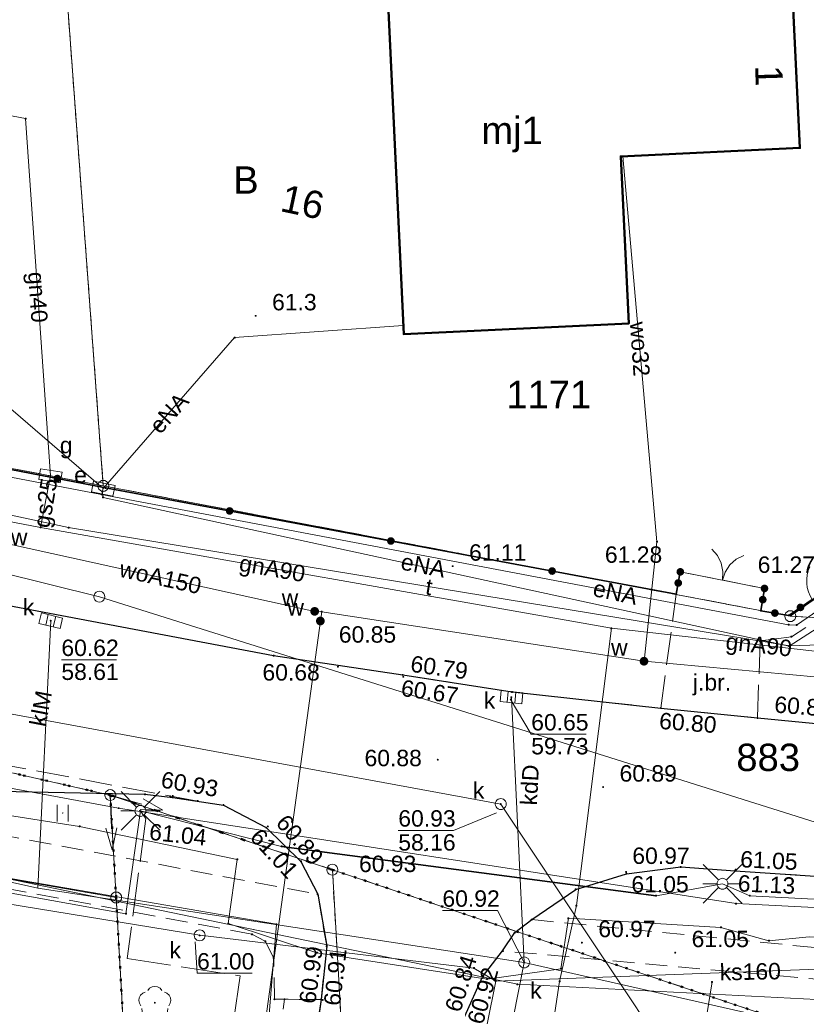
# Model space of a CAD drawing. Header units: millimetres. Extents: x 6421400 to 6424255, y 5791334 to 5793836.
# Tile 93 of 101: x 6422904 to 6422940, y 5792881 to 5792926. Entities that reach past the tile are written whole.
import ezdxf
from ezdxf.enums import TextEntityAlignment as Align

# ---------------------------------------------------------------- set-up
doc = ezdxf.new("R2010")
doc.units = ezdxf.units.MM
for name, pattern in [('KROPK2', [1, 0.05, -0.95]), ('PRZER1-1', [1, 0.5, -0.5]), ('PRZER2-1', [1.5, 1, -0.5]), ('PRZER3-1', [2, 1.5, -0.5]), ('PRZER4-1', [2.5, 2, -0.5])]:
    doc.linetypes.add(name, pattern=pattern)
doc.layers.get('0').update_dxf_attribs({"color": 252})
for name, color, linetype, lineweight in [('GEPADR_O', 252, 'Continuous', 18), ('GEPPGD', 252, 'Continuous', 18), ('GESBZO', 7, 'Continuous', 35), ('GESBZO_O', 252, 'Continuous', 35), ('GESDZI', 252, 'Continuous', 18), ('GESDZI_O', 252, 'Continuous', 18), ('GESJAE', 252, 'Continuous', 35), ('GESUZY', 252, 'Continuous', 18), ('GESUZY_O', 252, 'Continuous', 18), ('GSLKBR', 252, 'Continuous', 18), ('GSLKFU', 252, 'Continuous', 18), ('GSLKOG', 252, 'Continuous', 25), ('GSLKRW', 252, 'Continuous', 25), ('GSPIST', 252, 'Continuous', 18), ('GSPPRB', 252, 'Continuous', 18), ('GSPRDL', 252, 'Continuous', 18), ('GSSKOA', 252, 'Continuous', 18), ('GSSKOA_O', 252, 'Continuous', 18), ('GSSKOD', 252, 'Continuous', 18), ('GSSUTR', 252, 'Continuous', 18), ('GULENN', 252, 'Continuous', 18), ('GULENN_O', 252, 'Continuous', 18), ('GULEOR', 252, 'Continuous', 25), ('GULGNP', 252, 'Continuous', 18), ('GULGNP_O', 252, 'Continuous', 18), ('GULGSP', 252, 'Continuous', 18), ('GULGSP_O', 252, 'Continuous', 18), ('GULKDP', 252, 'Continuous', 18), ('GULKDP_O', 252, 'Continuous', 18), ('GULKLP', 252, 'Continuous', 18), ('GULKLP_O', 252, 'Continuous', 18), ('GULKSP', 252, 'Continuous', 18), ('GULKSP_O', 252, 'Continuous', 18), ('GULTPR', 252, 'Continuous', 18), ('GULTPR_O', 252, 'Continuous', 18), ('GULWOP', 252, 'Continuous', 18), ('GULWOP_O', 252, 'Continuous', 18), ('GUPESE', 252, 'Continuous', 18), ('GUPESE_O', 252, 'Continuous', 18), ('GUPGSG', 252, 'Continuous', 18), ('GUPGSG_O', 252, 'Continuous', 18), ('GUPISL', 252, 'Continuous', 18), ('GUPKKS', 252, 'Continuous', 18), ('GUPKKS_O', 252, 'Continuous', 18), ('GUPKSD', 252, 'Continuous', 18), ('GUPKSD_O', 252, 'Continuous', 18), ('GZLENN', 252, 'Continuous', 18)]:
    doc.layers.add(name, color=color, linetype=linetype, lineweight=lineweight)
for name, color, linetype in [('GSPWPN', 252, 'Continuous'), ('GSPWPN_O', 252, 'Continuous'), ('GSPWPS', 252, 'Continuous'), ('GSPWPS_O', 252, 'Continuous'), ('GUPKSH', 252, 'Continuous'), ('GUPKSH_O', 252, 'Continuous'), ('GUPWSH', 252, 'Continuous'), ('GUPWSH_O', 252, 'Continuous'), ('GUPWZA', 252, 'Continuous'), ('GUPWZA_O', 252, 'Continuous'), ('xref', 252, 'Continuous')]:
    doc.layers.add(name, color=color, linetype=linetype)
doc.styles.add('Arial', font='arial.ttf')

# ---------------------------------------------------------------- blocks, each defined once
blk = doc.blocks.new('GSSUTR1')
at = {"color": 0}
for points in [[(0.36165, 0.25666), (-0.38835, 0.25666)], [(-0.38835, -0.24334), (0.36165, -0.24334)]]:
    blk.add_lwpolyline(points, dxfattribs=at)
blk = doc.blocks.new('GSPRDL1')
blk.add_hatch(color=0).paths.add_polyline_path([(-0.045, 0), (-0.042798, -0.013906), (-0.036406, -0.02645), (-0.02645, -0.036406), (-0.013906, -0.042798), (0, -0.045), (0.013906, -0.042798), (0.02645, -0.036406), (0.036406, -0.02645), (0.042798, -0.013906), (0.045, 0), (0.042798, 0.013906), (0.036406, 0.02645), (0.02645, 0.036406), (0.013906, 0.042798), (0, 0.045), (-0.013906, 0.042798), (-0.02645, 0.036406), (-0.036406, 0.02645), (-0.042798, 0.013906)])
at = {"color": 0}
for points in [[(-0.646351, 0.068773), (-0.677512, 0.194901), (-0.663766, 0.324092), (-0.606763, 0.440839), (-0.513345, 0.531129), (-0.394725, 0.584125), (-0.265141, 0.593465)], [(-0.134326, 0.635969), (-0.024001, 0.70458), (0.103115, 0.731429), (0.231763, 0.713292), (0.346501, 0.652348), (0.433559, 0.55591), (0.482485, 0.435555)], [(0.563333, 0.324277), (0.662679, 0.240553), (0.727494, 0.127956), (0.75, 0), (0.727494, -0.127956), (0.662679, -0.240553), (0.563333, -0.324277)], [(-0.265141, -0.593465), (-0.394725, -0.584125), (-0.513345, -0.531129), (-0.606763, -0.440839), (-0.663766, -0.324092), (-0.677512, -0.194901), (-0.646351, -0.068773)], [(0.482485, -0.435555), (0.433559, -0.55591), (0.346501, -0.652348), (0.231763, -0.713292), (0.103115, -0.731429), (-0.024001, -0.70458), (-0.134326, -0.635969)]]:
    blk.add_lwpolyline(points, dxfattribs=at)
blk = doc.blocks.new('GSLKOG2')
blk.add_hatch(color=0).paths.add_polyline_path([(0, 0.175), (-0.045293, 0.169037), (-0.0875, 0.151554), (-0.123744, 0.123744), (-0.151554, 0.0875), (-0.169037, 0.045293), (-0.175, 0), (-0.169037, -0.045293), (-0.151554, -0.0875), (-0.123744, -0.123744), (-0.0875, -0.151554), (-0.045293, -0.169037), (0, -0.175), (0.045293, -0.169037), (0.0875, -0.151554), (0.123744, -0.123744), (0.151554, -0.0875), (0.169037, -0.045293), (0.175, 0), (0.169037, 0.045293), (0.151554, 0.0875), (0.123744, 0.123744), (0.0875, 0.151554), (0.045293, 0.169037)])
blk = doc.blocks.new('GSLKOG1')
blk.add_hatch(color=0).paths.add_polyline_path([(0, 0.175), (-0.045293, 0.169037), (-0.0875, 0.151554), (-0.123744, 0.123744), (-0.151554, 0.0875), (-0.169037, 0.045293), (-0.175, 0), (-0.169037, -0.045293), (-0.151554, -0.0875), (-0.123744, -0.123744), (-0.0875, -0.151554), (-0.045293, -0.169037), (0, -0.175), (0.045293, -0.169037), (0.0875, -0.151554), (0.123744, -0.123744), (0.151554, -0.0875), (0.169037, -0.045293), (0.175, 0), (0.169037, 0.045293), (0.151554, 0.0875), (0.123744, 0.123744), (0.0875, 0.151554), (0.045293, 0.169037)])
blk = doc.blocks.new('GSLKBR1')
at = {"color": 0}
for points in [[(0, 0), (-0.051111, -0.388229), (-0.200962, -0.75), (-0.43934, -1.06066), (-0.75, -1.299038)], [(0.75, -1.299038), (0.43934, -1.06066), (0.200962, -0.75), (0.051111, -0.388229), (0, 0)]]:
    blk.add_lwpolyline(points, dxfattribs=at)
blk = doc.blocks.new('GSLKFU1')
at = {"color": 0}
blk.add_lwpolyline([(0, 0), (-0.012833, -0.195789), (-0.051111, -0.388229), (-0.114181, -0.574025), (-0.200962, -0.75), (-0.30997, -0.913142), (-0.43934, -1.06066), (-0.586858, -1.19003), (-0.75, -1.299038)], dxfattribs=at)
blk = doc.blocks.new('GSPWPN1')
blk.add_hatch(color=0).paths.add_polyline_path([(0, 0.045), (-0.011647, 0.043467), (-0.0225, 0.038971), (-0.03182, 0.03182), (-0.038971, 0.0225), (-0.043467, 0.011647), (-0.045, 0), (-0.043467, -0.011647), (-0.038971, -0.0225), (-0.03182, -0.03182), (-0.0225, -0.038971), (-0.011647, -0.043467), (0, -0.045), (0.011647, -0.043467), (0.0225, -0.038971), (0.03182, -0.03182), (0.038971, -0.0225), (0.043467, -0.011647), (0.045, 0), (0.043467, 0.011647), (0.038971, 0.0225), (0.03182, 0.03182), (0.0225, 0.038971), (0.011647, 0.043467)])
blk = doc.blocks.new('GSPWPS1')
blk.add_hatch(color=0).paths.add_polyline_path([(0, 0.045), (-0.011647, 0.043467), (-0.0225, 0.038971), (-0.03182, 0.03182), (-0.038971, 0.0225), (-0.043467, 0.011647), (-0.045, 0), (-0.043467, -0.011647), (-0.038971, -0.0225), (-0.03182, -0.03182), (-0.0225, -0.038971), (-0.011647, -0.043467), (0, -0.045), (0.011647, -0.043467), (0.0225, -0.038971), (0.03182, -0.03182), (0.038971, -0.0225), (0.043467, -0.011647), (0.045, 0), (0.043467, 0.011647), (0.038971, 0.0225), (0.03182, 0.03182), (0.0225, 0.038971), (0.011647, 0.043467)])
blk = doc.blocks.new('GUPKSH1')
blk.add_hatch(color=0).paths.add_polyline_path([(0, 0.045), (-0.011647, 0.043467), (-0.0225, 0.038971), (-0.03182, 0.03182), (-0.038971, 0.0225), (-0.043467, 0.011647), (-0.045, 0), (-0.043467, -0.011647), (-0.038971, -0.0225), (-0.03182, -0.03182), (-0.0225, -0.038971), (-0.011647, -0.043467), (0, -0.045), (0.011647, -0.043467), (0.0225, -0.038971), (0.03182, -0.03182), (0.038971, -0.0225), (0.043467, -0.011647), (0.045, 0), (0.043467, 0.011647), (0.038971, 0.0225), (0.03182, 0.03182), (0.0225, 0.038971), (0.011647, 0.043467)])
blk = doc.blocks.new('GUPWSH1')
blk.add_hatch(color=0).paths.add_polyline_path([(0, 0.045), (-0.011647, 0.043467), (-0.0225, 0.038971), (-0.03182, 0.03182), (-0.038971, 0.0225), (-0.043467, 0.011647), (-0.045, 0), (-0.043467, -0.011647), (-0.038971, -0.0225), (-0.03182, -0.03182), (-0.0225, -0.038971), (-0.011647, -0.043467), (0, -0.045), (0.011647, -0.043467), (0.0225, -0.038971), (0.03182, -0.03182), (0.038971, -0.0225), (0.043467, -0.011647), (0.045, 0), (0.043467, 0.011647), (0.038971, 0.0225), (0.03182, 0.03182), (0.0225, 0.038971), (0.011647, 0.043467)])
blk = doc.blocks.new('GUPWZA1')
blk.add_hatch(color=0).paths.add_polyline_path([(0, 0.2), (-0.051764, 0.193185), (-0.1, 0.173205), (-0.141421, 0.141421), (-0.173205, 0.1), (-0.193185, 0.051764), (-0.2, 0), (-0.193185, -0.051764), (-0.173205, -0.1), (-0.141421, -0.141421), (-0.1, -0.173205), (-0.051764, -0.193185), (0, -0.2), (0.051764, -0.193185), (0.1, -0.173205), (0.141421, -0.141421), (0.173205, -0.1), (0.193185, -0.051764), (0.2, 0), (0.193185, 0.051764), (0.173205, 0.1), (0.141421, 0.141421), (0.1, 0.173205), (0.051764, 0.193185)])
blk = doc.blocks.new('GUPKSD1_1')
at = {"color": 0}
blk.add_lwpolyline([(0.25, 0), (0.241481, -0.064705), (0.216506, -0.125), (0.176777, -0.176777), (0.125, -0.216506), (0.064705, -0.241481), (0, -0.25), (-0.064705, -0.241481), (-0.125, -0.216506), (-0.176777, -0.176777), (-0.216506, -0.125), (-0.241481, -0.064705), (-0.25, 0), (-0.241481, 0.064705), (-0.216506, 0.125), (-0.176777, 0.176777), (-0.125, 0.216506), (-0.064705, 0.241481), (0, 0.25), (0.064705, 0.241481), (0.125, 0.216506), (0.176777, 0.176777), (0.216506, 0.125), (0.241481, 0.064705)], close=True, dxfattribs=at)
blk = doc.blocks.new('GUPKKS1')
at = {"color": 0}
blk.add_lwpolyline([(0.5, -0.25), (-0.5, -0.25), (-0.5, 0.25), (0.5, 0.25)], close=True, dxfattribs=at)
for points in [[(-0.175, -0.25), (-0.175, 0.25)], [(0.175, -0.25), (0.175, 0.25)]]:
    blk.add_lwpolyline(points, dxfattribs=at)
blk = doc.blocks.new('GUPISL1_2')
at = {"color": 0}
for points in [[(-0.176777, 0.176777), (-0.883883, 0.883883)], [(0, 0.25), (0, 0.9)], [(0.176777, 0.176777), (0.883883, 0.883883)], [(-0.176777, -0.176777), (-0.883883, -0.883883)], [(0, -0.25), (0, -0.9)], [(0.176777, -0.176777), (0.883883, -0.883883)]]:
    blk.add_lwpolyline(points, dxfattribs=at)
blk.add_lwpolyline([(0.25, 0), (0.241481, -0.064705), (0.216506, -0.125), (0.176777, -0.176777), (0.125, -0.216506), (0.064705, -0.241481), (0, -0.25), (-0.064705, -0.241481), (-0.125, -0.216506), (-0.176777, -0.176777), (-0.216506, -0.125), (-0.241481, -0.064705), (-0.25, 0), (-0.241481, 0.064705), (-0.216506, 0.125), (-0.176777, 0.176777), (-0.125, 0.216506), (-0.064705, 0.241481), (0, 0.25), (0.064705, 0.241481), (0.125, 0.216506), (0.176777, 0.176777), (0.216506, 0.125), (0.241481, 0.064705)], close=True, dxfattribs=at)
blk = doc.blocks.new('GUPESE1')
at = {"color": 0}
blk.add_lwpolyline([(-0.5, -0.25), (-0.5, 0.25), (0.5, 0.25), (0.5, -0.25)], close=True, dxfattribs=at)
blk = doc.blocks.new('GUPGSG1')
at = {"color": 0}
blk.add_lwpolyline([(-0.5, -0.25), (-0.5, 0.25), (0.5, 0.25), (0.5, -0.25)], close=True, dxfattribs=at)
blk = doc.blocks.new('GSPPRB0')
at = {"color": 0, "lineweight": 18}
blk.add_lwpolyline([(-0.007955, 0.0225), (0.007955, 0.0225), (0.0225, 0.007955), (0.0225, -0.007955), (0.007955, -0.0225), (-0.007955, -0.0225), (-0.0225, -0.007955), (-0.0225, 0.007955)], close=True, dxfattribs=at)
blk = doc.blocks.new('GEPPGD1_1')
at = {"color": 0}
blk.add_lwpolyline([(0.25, 0), (0.237764, -0.077254), (0.202254, -0.146946), (0.146946, -0.202254), (0.077254, -0.237764), (0, -0.25), (-0.077254, -0.237764), (-0.146946, -0.202254), (-0.202254, -0.146946), (-0.237764, -0.077254), (-0.25, 0), (-0.237764, 0.077254), (-0.202254, 0.146946), (-0.146946, 0.202254), (-0.077254, 0.237764), (0, 0.25), (0.077254, 0.237764), (0.146946, 0.202254), (0.202254, 0.146946), (0.237764, 0.077254)], close=True, dxfattribs=at)
blk = doc.blocks.new('GSPIST1')
at = {"color": 0}
for points in [[(0, 0), (1.5, 0)], [(1.5, -0.25), (2.5, 0), (1.5, 0.25)]]:
    blk.add_lwpolyline(points, dxfattribs=at)
blk = doc.blocks.new('G$CC51CC4AD')
at = {"layer": 'GESBZO', "linetype": 'Continuous', "lineweight": 50, "elevation": 10.26}
blk.add_lwpolyline([(6422939.032, 5792926.757), (6422939.349, 5792920.063), (6422931.158, 5792919.676), (6422931.519, 5792912.034), (6422921.231, 5792911.548), (6422920.532, 5792926.331), (6422930.872, 5792926.771), (6422930.891, 5792926.371)], close=True, dxfattribs=at)
at = {"layer": 'GESDZI', "linetype": 'Continuous', "lineweight": 18, "elevation": 10.3}
for points in [[(6422954.918, 5792930.044), (6422953.546, 5792959.054), (6422953.286, 5792964.544), (6422952.735, 5792976.224), (6422952.175, 5792988.104), (6422930.505, 5792988.213), (6422925.095, 5792991.143), (6422920.37, 5792982.317), (6422938.326, 5792972.623), (6422940.776, 5792968.393), (6422943.276, 5792964.064), (6422944.818, 5792931.434), (6422946.13, 5792903.683), (6422938.91, 5792898.654), (6422956.449, 5792897.585), (6422956.129, 5792903.684), (6422955.428, 5792919.144)], [(6422907.49, 5792904.613), (6422905.638, 5792929.592), (6422904.377, 5792946.692), (6422887.647, 5792955.712), (6422877.04, 5792910.381)], [(6422795.341, 5792905.438), (6422908.081, 5792885.793), (6422911.194, 5792830.604), (6422917.26, 5792719.89), (6422863.06, 5792716.73), (6422822.73, 5792724.17), (6422811.63, 5792724.79), (6422810.34, 5792698.25), (6422801.082, 5792696.382), (6422784.98, 5792698.5), (6422786.28, 5792726.3), (6422688.8, 5792730.98), (6422628.77, 5792742.38), (6422626.228, 5792743.45), (6422630.461, 5792804.26), (6422635.086, 5792870.721), (6422635.545, 5792889.65), (6422641.575, 5792889.501), (6422641.844, 5792899.611), (6422635.964, 5792905.63), (6422636.303, 5792918.88), (6422638.343, 5792930.71), (6422642.952, 5792933.93)], [(6422946.13, 5792903.683), (6422944.818, 5792931.434), (6422905.638, 5792929.592), (6422907.49, 5792904.613), (6422938.91, 5792898.654)], [(6422840.351, 5792905.8), (6422794.841, 5792915.278), (6422794.32, 5792925.538), (6422844.16, 5792915.22), (6422858.82, 5792911.581), (6422907.314, 5792899.542), (6422957.097, 5792883.872), (6422974.14, 5792878.56), (6422973.31, 5792878.35), (6422948.34, 5792877.34), (6422945.401, 5792877.874), (6422917.97, 5792887.063), (6422907.81, 5792890.473)], [(6422908.081, 5792885.793), (6422907.81, 5792890.473), (6422840.351, 5792905.8), (6422794.841, 5792915.278), (6422795.341, 5792905.438)], [(6422957.097, 5792883.872), (6422956.449, 5792897.585), (6422938.91, 5792898.654), (6422907.49, 5792904.613), (6422877.04, 5792910.381), (6422858.72, 5792913.851), (6422858.82, 5792911.581), (6422907.314, 5792899.542)], [(6422921.253, 5792829.964), (6422921.574, 5792824.324), (6422923.826, 5792784.195), (6422924.93, 5792764.546), (6422926.028, 5792745.126), (6422928.33, 5792704.407), (6422930.432, 5792667.178), (6422930.7, 5792662.85), (6422931.68, 5792645.92), (6422924.71, 5792645.76), (6422925.4, 5792633.4), (6422926.98, 5792605.35), (6422927.796, 5792589.549), (6422924.816, 5792589.219), (6422920.66, 5792661.95), (6422917.26, 5792719.89), (6422911.194, 5792830.604), (6422908.081, 5792885.793), (6422907.81, 5792890.473), (6422917.97, 5792887.063)], [(6422917.97, 5792887.063), (6422945.401, 5792877.874), (6422937.091, 5792875.234), (6422930.631, 5792869.354), (6422927.242, 5792861.314), (6422921.253, 5792829.964)]]:
    blk.add_lwpolyline(points, close=True, dxfattribs=at)
at = {"layer": 'GESJAE', "linetype": 'KROPK2', "lineweight": 50, "elevation": 10.3}
for points in [[(6423046.212, 5793022.547), (6423049.125, 5792958.357), (6423050.096, 5792936.848), (6423050.316, 5792931.978), (6423051.458, 5792906.858), (6423054.419, 5792878.798), (6423055.911, 5792849.089), (6423056.551, 5792838.199), (6423054.471, 5792838.969), (6423047.071, 5792841.689), (6422989.271, 5792862.976), (6422984.191, 5792864.866), (6422978.76, 5792866.84), (6422974.78, 5792868.1), (6422948.39, 5792876.44), (6422945.401, 5792877.874), (6422917.97, 5792887.063), (6422907.81, 5792890.473), (6422840.351, 5792905.8)], [(6422917.26, 5792719.89), (6422911.194, 5792830.604), (6422908.081, 5792885.793), (6422907.81, 5792890.473), (6422917.97, 5792887.063), (6422945.401, 5792877.874), (6422948.39, 5792876.44), (6422974.78, 5792868.1), (6422978.76, 5792866.84), (6422984.191, 5792864.866), (6422989.271, 5792862.976), (6423047.071, 5792841.689), (6423054.471, 5792838.969), (6423056.551, 5792838.199), (6423055.911, 5792849.089), (6423054.419, 5792878.798), (6423051.458, 5792906.858), (6423050.316, 5792931.978), (6423050.096, 5792936.848), (6423049.125, 5792958.357), (6423046.212, 5793022.547)], [(6422840.351, 5792905.8), (6422907.81, 5792890.473), (6422908.081, 5792885.793), (6422911.194, 5792830.604), (6422917.26, 5792719.89), (6422920.66, 5792661.95), (6422924.816, 5792589.219), (6422926.976, 5792582.57)]]:
    blk.add_lwpolyline(points, dxfattribs=at)
at = {"layer": 'GESUZY', "linetype": 'PRZER1-1', "lineweight": 18, "elevation": 10.18}
for points in [[(6422913.605, 5792997.342), (6422925.095, 5792991.143), (6422930.505, 5792988.213), (6422952.175, 5792988.104), (6422952.735, 5792976.224), (6422953.286, 5792964.544), (6422953.546, 5792959.054), (6422954.775, 5792933.065), (6422954.918, 5792930.044), (6422955.428, 5792919.144), (6422956.129, 5792903.684), (6422956.449, 5792897.585), (6422938.91, 5792898.654), (6422946.13, 5792903.683), (6422944.818, 5792931.434), (6422944.563, 5792936.818), (6422943.276, 5792964.064), (6422940.776, 5792968.393), (6422938.326, 5792972.623), (6422920.37, 5792982.317), (6422906.195, 5792989.972), (6422878.905, 5793004.701)], [(6422795.341, 5792905.438), (6422908.081, 5792885.793), (6422907.81, 5792890.473), (6422840.351, 5792905.8)], [(6422858.72, 5792913.851), (6422877.04, 5792910.381), (6422907.49, 5792904.613), (6422938.91, 5792898.654), (6422956.449, 5792897.585), (6422998.559, 5792899.926), (6422999.924, 5792899.997), (6423013.534, 5792900.753)], [(6423016.83, 5792880.777), (6422993.57, 5792879.526), (6422988.64, 5792873.906), (6422989.271, 5792862.976), (6422984.191, 5792864.866), (6422978.76, 5792866.84), (6422978.48, 5792872.67), (6422973.31, 5792878.35), (6422948.34, 5792877.34), (6422945.401, 5792877.874), (6422917.97, 5792887.063), (6422907.81, 5792890.473), (6422840.351, 5792905.8)]]:
    blk.add_lwpolyline(points, dxfattribs=at)
for points in [[(6422907.49, 5792904.613), (6422877.04, 5792910.381), (6422887.647, 5792955.712), (6422904.377, 5792946.692), (6422905.638, 5792929.592)], [(6422750.482, 5792703.054), (6422711.322, 5792708.222), (6422624.574, 5792719.673), (6422626.228, 5792743.45), (6422630.461, 5792804.26), (6422635.086, 5792870.721), (6422635.545, 5792889.65), (6422641.575, 5792889.501), (6422641.844, 5792899.611), (6422635.964, 5792905.63), (6422636.303, 5792918.88), (6422638.343, 5792930.71), (6422642.952, 5792933.93), (6422691.625, 5792924.83), (6422795.341, 5792905.438), (6422908.081, 5792885.793), (6422911.194, 5792830.604), (6422917.26, 5792719.89), (6422810.34, 5792698.25), (6422801.082, 5792696.382)], [(6422938.91, 5792898.654), (6422907.49, 5792904.613), (6422905.638, 5792929.592), (6422944.818, 5792931.434), (6422946.13, 5792903.683)], [(6422930.432, 5792667.178), (6422934.74, 5792663.32), (6422930.7, 5792662.85), (6422931.68, 5792645.92), (6422924.71, 5792645.76), (6422925.4, 5792633.4), (6422926.98, 5792605.35), (6422927.796, 5792589.549), (6422924.816, 5792589.219), (6422920.66, 5792661.95), (6422917.26, 5792719.89), (6422911.194, 5792830.604), (6422908.081, 5792885.793), (6422907.81, 5792890.473), (6422917.97, 5792887.063), (6422921.253, 5792829.964), (6422922.673, 5792804.73), (6422923.826, 5792784.195), (6422925.427, 5792755.758), (6422926.028, 5792745.126), (6422928.33, 5792704.407)], [(6422921.253, 5792829.964), (6422923.14, 5792839.842), (6422925.912, 5792854.35), (6422926.026, 5792854.951), (6422927.242, 5792861.314), (6422930.631, 5792869.354), (6422937.091, 5792875.234), (6422945.401, 5792877.874), (6422917.97, 5792887.063)]]:
    blk.add_lwpolyline(points, close=True, dxfattribs=at)
at = {"layer": 'GSLKBR', "linetype": 'Continuous', "lineweight": 18, "elevation": 10.18}
blk.add_lwpolyline([(6422937.73, 5792899.92), (6422933.88, 5792900.68)], dxfattribs=at)
at = {"layer": 'GSLKOG', "linetype": 'Continuous', "lineweight": 35, "elevation": 10.18}
for points in [[(6422903.19, 5792905.37), (6422907.6, 5792904.52), (6422933.69, 5792899.66), (6422933.88, 5792900.68)], [(6422939.91, 5792899.42), (6422938.84, 5792898.69), (6422937.57, 5792898.9), (6422937.73, 5792899.92)]]:
    blk.add_lwpolyline(points, dxfattribs=at)
at = {"layer": 'GSLKRW', "linetype": 'Continuous', "lineweight": 25, "elevation": 10.18}
for points in [[(6422864.51, 5792906.51), (6422888.83, 5792901.83), (6422895.66, 5792900.56), (6422896.14, 5792900.46), (6422915.28, 5792896.85), (6422921.19, 5792895.97), (6422926.19, 5792895.19), (6422932.99, 5792894.45), (6422937.41, 5792894), (6422945.58, 5792893.21), (6422957.83, 5792892.76), (6422967.34, 5792892.57), (6422983.36, 5792892.84), (6422990.04, 5792893.08), (6422996.21, 5792893.4), (6422998.89, 5792893.53), (6423003.7, 5792893.78)], [(6422862.74, 5792896.18), (6422889.38, 5792891.19), (6422891.02, 5792891.06), (6422892.45, 5792890.87), (6422909.4, 5792890.51), (6422910.67, 5792890.37), (6422912.99, 5792890.02), (6422914.94, 5792888.99), (6422916.53, 5792887.44), (6422917.3, 5792885.94), (6422917.71, 5792883.56), (6422917.45, 5792881.13), (6422915.88, 5792869.97), (6422915.17, 5792868.12), (6422913.82, 5792866.79), (6422911.09, 5792865.67), (6422908.49, 5792865.59), (6422906.72, 5792865.91), (6422905.48, 5792867.16), (6422905.32, 5792868.46), (6422905.5, 5792870.76), (6422891.74, 5792873.38), (6422844.89, 5792882.21)], [(6422919.926, 5792850.116), (6422921.37, 5792862.61), (6422923.1, 5792877.04), (6422924.03, 5792880.37), (6422924.84, 5792882.17), (6422925.75, 5792883.35), (6422926.31, 5792884.19), (6422927.09, 5792884.78), (6422929.1, 5792886.16), (6422931.42, 5792886.88), (6422933.9, 5792887.19), (6422936.39, 5792887.01), (6422957.15, 5792885.62), (6422967.69, 5792885.38)]]:
    blk.add_lwpolyline(points, dxfattribs=at)
at = {"layer": 'GSSKOA', "linetype": 'PRZER3-1', "lineweight": 18, "elevation": 10.18}
for points in [[(6422921.19, 5792895.97), (6422926.19, 5792895.19), (6422932.99, 5792894.45), (6422937.41, 5792894), (6422945.58, 5792893.21), (6422957.83, 5792892.76), (6422967.34, 5792892.57), (6422983.36, 5792892.84), (6422990.04, 5792893.08), (6422996.21, 5792893.4), (6422998.89, 5792893.53), (6423003.7, 5792893.78), (6423009.56, 5792894.11), (6423033.39, 5792895.33), (6423044.64, 5792895.92), (6423046.39, 5792896.06), (6423047.85, 5792896.54), (6423050.35, 5792897.85), (6423052.4, 5792900.23), (6423054.11, 5792903.32), (6423054.36, 5792906.67), (6423053.53, 5792923.09)], [(6422932.99, 5792894.45), (6422933.69, 5792899.66), (6422933.88, 5792900.68), (6422937.73, 5792899.92), (6422937.57, 5792898.9), (6422938.84, 5792898.69), (6422939.91, 5792899.42), (6422940.76, 5792899.99), (6422941.3, 5792899.23), (6422938.96, 5792897.71), (6422937.53, 5792897.52), (6422937.41, 5792894)], [(6422911.81, 5792890.2), (6422889.72, 5792894.33)], [(6423009.75, 5792886.95), (6422989.36, 5792885.89), (6422987.95, 5792884.47), (6422987.15, 5792882.86), (6422986.98, 5792882.19), (6422986.93, 5792881.35), (6422980.88, 5792881.18), (6422980.37, 5792882.72), (6422979.58, 5792883.93), (6422978.19, 5792884.95), (6422976.07, 5792885.48), (6422967.69, 5792885.38), (6422957.15, 5792885.62), (6422936.39, 5792887.01), (6422933.9, 5792887.19)]]:
    blk.add_lwpolyline(points, dxfattribs=at)
at = {"layer": 'GSSKOD', "linetype": 'PRZER2-1', "lineweight": 18, "elevation": 10.18}
blk.add_lwpolyline([(6422862.74, 5792896.18), (6422889.38, 5792891.19), (6422917.3, 5792885.94), (6422917.71, 5792883.56), (6422917.45, 5792881.13), (6422915.78, 5792881.14), (6422915.32, 5792881.14), (6422915.29, 5792883.02), (6422914.9, 5792883.79), (6422914.29, 5792884.11), (6422892.17, 5792888.24), (6422872.12, 5792891.96)], dxfattribs=at)
for points in [[(6422927.09, 5792884.78), (6422946.78, 5792882.84), (6422953.65, 5792882.5), (6422959.24, 5792882.46), (6422972.58, 5792882.37), (6422980.37, 5792882.72), (6422980.88, 5792881.18), (6422972.76, 5792880.91), (6422959.37, 5792880.94), (6422953.74, 5792881.03), (6422946.73, 5792881.46), (6422925.75, 5792883.35), (6422926.31, 5792884.19)], [(6422915.88, 5792869.97), (6422914.44, 5792870.26), (6422915.78, 5792881.14), (6422917.45, 5792881.13)]]:
    blk.add_lwpolyline(points, close=True, dxfattribs=at)
at = {"layer": 'GSSUTR', "linetype": 'PRZER2-1', "lineweight": 18, "elevation": 10.06}
blk.add_lwpolyline([(6422905.639, 5792889.672), (6422905.629, 5792889.652), (6422905.649, 5792889.652)], close=True, dxfattribs=at)
at = {"layer": 'GULENN', "linetype": 'Continuous', "lineweight": 18, "elevation": 10.18}
for points in [[(6422796.519, 5793050.028), (6422795.459, 5793049.919), (6422786.94, 5793046.235), (6422786.975, 5793045.536), (6422790.087, 5792999.144), (6422790.236, 5792997.197), (6422790.3, 5792988.04), (6422791.773, 5792962.593), (6422792.998, 5792947.728), (6422792.679, 5792926.285), (6422794.226, 5792925.585), (6422805.054, 5792923.379), (6422809.49, 5792922.08), (6422847.385, 5792914.967), (6422849.988, 5792914.477), (6422850.118, 5792915.165), (6422907.415, 5792904.22), (6422938.835, 5792898.261)], [(6422796.519, 5793050.028), (6422824.595, 5793034.643), (6422853.046, 5793019.117), (6422879.17, 5793005.194), (6422908.852, 5792989.106), (6422938.611, 5792973.151), (6422941.254, 5792968.658), (6422943.825, 5792964.09), (6422944.316, 5792959.008), (6422946.43, 5792903.697), (6422946.445, 5792903.232), (6422939.195, 5792898.244), (6422938.835, 5792898.261)], [(6422894.98, 5792922.54), (6422893.69, 5792916.38), (6422907.493, 5792904.485)], [(6422921.212, 5792911.947), (6422913.499, 5792911.393), (6422907.493, 5792904.485)], [(6423033.836, 5792887.301), (6422995.71, 5792885.1), (6422966.207, 5792883.987), (6422936.431, 5792885.517), (6422908.19, 5792889.876), (6422880.941, 5792894.926), (6422851.677, 5792900.789), (6422820.256, 5792906.286)], [(6422907.493, 5792904.485), (6422907.448, 5792904.345), (6422907.48, 5792904.084), (6422938.855, 5792897.29), (6422947.181, 5792902.632), (6422947.12, 5792904.98), (6422954.41, 5792904.745), (6422955.138, 5792896.31), (6422957.499, 5792896.191), (6422965.778, 5792895.9), (6422998.672, 5792897.879), (6423006.054, 5792898.387), (6423006.189, 5792899.956)], [(6422943.73, 5792883.754), (6422939.78, 5792883.994), (6422937.93, 5792883.814), (6422935.74, 5792884.424), (6422928.76, 5792884.844), (6422928.421, 5792882.534), (6422925.041, 5792882.064), (6422917.261, 5792883.263), (6422913.211, 5792884.603), (6422913.621, 5792887.533), (6422906.411, 5792889.043), (6422890.001, 5792891.612), (6422861.751, 5792897.141), (6422854.531, 5792898.081), (6422827.091, 5792903.139)], [(6423035, 5792887.55), (6423033.66, 5792887.36), (6423029.25, 5792887.16), (6423025.07, 5792887.14), (6423013.52, 5792886.48), (6423008.65, 5792886.27), (6422995.43, 5792885.49), (6422988.91, 5792885.16), (6422977.99, 5792884.76), (6422965.02, 5792884.8), (6422953.22, 5792885.03), (6422937.06, 5792885.87), (6422935.81, 5792886.42), (6422932.77, 5792885.87), (6422915.65, 5792888.13), (6422909.19, 5792889.75), (6422908.53, 5792885.05), (6422880, 5792890.18), (6422849.29, 5792895.9), (6422843.54, 5792897.03)]]:
    blk.add_lwpolyline(points, dxfattribs=at)
at = {"layer": 'GULEOR', "linetype": 'Continuous', "lineweight": 35, "elevation": 10.18}
blk.add_lwpolyline([(6422915.65, 5792888.13), (6422932.77, 5792885.87)], dxfattribs=at)
at = {"layer": 'GULGNP', "linetype": 'Continuous', "lineweight": 18, "elevation": 10.18}
for points in [[(6422900.12, 5792922.129), (6422903.936, 5792921.402), (6422905.074, 5792905.07)], [(6422882.201, 5792892.942), (6422884.6, 5792906.542), (6422904.627, 5792902.712), (6422930.733, 5792898.099)], [(6422930.232, 5792662.878), (6422928.887, 5792682.11), (6422927.74, 5792704.357), (6422925.448, 5792745.056), (6422925.563, 5792755.952), (6422924.167, 5792768.485), (6422924.613, 5792772.875), (6422923.866, 5792775.225), (6422922.746, 5792789.885), (6422920.437, 5792823.159), (6422920.874, 5792823.504), (6422920.743, 5792831.674), (6422924.832, 5792858.524), (6422928.361, 5792881.954), (6422929.13, 5792885.424), (6422930.733, 5792898.099)], [(6422930.733, 5792898.099), (6422944.213, 5792896.584)]]:
    blk.add_lwpolyline(points, dxfattribs=at)
at = {"layer": 'GULGSP', "linetype": 'Continuous', "lineweight": 18, "elevation": 10.18}
blk.add_lwpolyline([(6422905.074, 5792905.07), (6422904.627, 5792902.712)], dxfattribs=at)
at = {"layer": 'GULKDP', "linetype": 'Continuous', "lineweight": 18, "elevation": 10.18}
for points in [[(6422926.742, 5792882.822), (6422904.497, 5792886.217), (6422876.77, 5792892.39), (6422827.28, 5792902.18), (6422826.75, 5792902.28)], [(6422926.16, 5792894.95), (6422926.742, 5792882.822)], [(6422990.685, 5792876.231), (6422953.363, 5792876.799), (6422926.742, 5792882.822)]]:
    blk.add_lwpolyline(points, dxfattribs=at)
at = {"layer": 'GULKLP', "linetype": 'Continuous', "lineweight": 18, "elevation": 10.18}
blk.add_lwpolyline([(6422905.09, 5792898.443), (6422904.497, 5792886.217)], dxfattribs=at)
at = {"layer": 'GULKSP', "linetype": 'Continuous', "lineweight": 18, "elevation": 10.18}
for points in [[(6422933.991, 5792877.567), (6422925.669, 5792890.064), (6422894.693, 5792895.753), (6422869.444, 5792900.647), (6422836.15, 5792907.548), (6422796.698, 5792915.783), (6422786.962, 5792917.812)], [(6422797.581, 5792906.348), (6422802.451, 5792904.498), (6422809.311, 5792902.749), (6422882.951, 5792888.792), (6422911.901, 5792884.063), (6422924.441, 5792882.563), (6422925.441, 5792881.974)], [(6422916.351, 5792830.643), (6422916.45, 5792831.13), (6422921.72, 5792857.47), (6422921.818, 5792857.965), (6422921.92, 5792858.46), (6422926.742, 5792882.822)], [(6422948.72, 5792882.834), (6422925.441, 5792881.974)], [(6422925.441, 5792881.974), (6422918.952, 5792849.764), (6422918.453, 5792831.554), (6422918.534, 5792811.584), (6422920.345, 5792792.665), (6422921.617, 5792766.515), (6422923.539, 5792728.846), (6422924.85, 5792703.446), (6422926.432, 5792665.727), (6422920.372, 5792665.637), (6422861.963, 5792658.075), (6422856.88, 5792656.87), (6422856.393, 5792656.755), (6422850.084, 5792655.865), (6422849.645, 5792650.054), (6422849.608, 5792649.555), (6422848.793, 5792649.406), (6422847.644, 5792649.495)], [(6422934.489, 5792876.818), (6422934.634, 5792877.636), (6422934.646, 5792877.704), (6422935.333, 5792881.934)]]:
    blk.add_lwpolyline(points, dxfattribs=at)
at = {"layer": 'GULTPR', "linetype": 'Continuous', "lineweight": 18, "elevation": 10.18}
for points in [[(6422968.64, 5792879.665), (6422926.431, 5792881.824), (6422902.261, 5792886.823), (6422844.671, 5792897.47), (6422800.481, 5792905.768), (6422784.061, 5792907.377)], [(6422966.955, 5792896.59), (6422966.456, 5792896.567), (6422956.454, 5792896.83), (6422947.79, 5792897.518), (6422947.29, 5792897.539), (6422946.791, 5792897.56), (6422938.878, 5792897.296), (6422905.905, 5792902.701), (6422887.22, 5792906.72)], [(6422902.261, 5792886.823), (6422915.411, 5792884.573), (6422914.331, 5792871.263), (6422913.951, 5792868.983), (6422924.691, 5792866.864), (6422919.133, 5792834.364), (6422922.45, 5792783.327)]]:
    blk.add_lwpolyline(points, dxfattribs=at)
at = {"layer": 'GULWOP', "linetype": 'Continuous', "lineweight": 18, "elevation": 10.18}
for points in [[(6422932.22, 5792896.594), (6422932.809, 5792902.054), (6422931.258, 5792919.681)], [(6422894.21, 5792903.752), (6422894.8, 5792903.802), (6422903.06, 5792901.981), (6422917.16, 5792898.873), (6422917.48, 5792898.853)], [(6422922.812, 5792655.618), (6422922.835, 5792657.922), (6422921.113, 5792690.278), (6422918.378, 5792740.225), (6422916.97, 5792760.767), (6422916.311, 5792770.367), (6422913.154, 5792819.174), (6422912.664, 5792823.564), (6422910.443, 5792847.683), (6422911.82, 5792857.74), (6422911.859, 5792857.986), (6422917.42, 5792898.433), (6422917.48, 5792898.853)], [(6422917.48, 5792898.853), (6422932.22, 5792896.594), (6422954.78, 5792894.525)]]:
    blk.add_lwpolyline(points, dxfattribs=at)
at = {"layer": 'GUPKSH_O', "linetype": 'Continuous', "lineweight": 13, "elevation": 10.8, "flags": 128}
for points in [[(6422905.576, 5792896.66), (6422908.096, 5792896.66)], [(6422926.104, 5792894.881), (6422927.062, 5792893.258), (6422929.582, 5792893.258)], [(6422925.471, 5792889.67), (6422923.504, 5792888.859), (6422920.984, 5792888.859)], [(6422926.726, 5792882.856), (6422925.521, 5792885.196), (6422923.001, 5792885.196)], [(6422911.701, 5792883.769), (6422911.782, 5792882.328), (6422914.302, 5792882.328)]]:
    blk.add_lwpolyline(points, dxfattribs=at)
at = {"layer": 'GZLENN', "linetype": 'PRZER4-1', "lineweight": 18, "elevation": 10.18}
blk.add_lwpolyline([(6422909.19, 5792889.75), (6422909.338, 5792889.54), (6422909.433, 5792889.404), (6422908.589, 5792882.997), (6422913.745, 5792882.216), (6422911.882, 5792869.15), (6422914.09, 5792868.036), (6422926.64, 5792865.514), (6422927.25, 5792863.587), (6422922.36, 5792837.206), (6422922.296, 5792836.811), (6422921.415, 5792831.263)], dxfattribs=at)
at = {"layer": 'GEPPGD', "linetype": 'Continuous', "lineweight": 18, "rotation": 90}
for p in [(6422907.49, 5792904.613, 10.32), (6422907.314, 5792899.542, 10.32), (6422938.91, 5792898.654, 10.32), (6422907.81, 5792890.473, 10.32), (6422917.97, 5792887.063, 10.32), (6422908.081, 5792885.793, 10.32)]:
    blk.add_blockref('GEPPGD1_1', p, dxfattribs=at)
at = {"layer": 'GSLKBR', "linetype": 'Continuous', "lineweight": 18, "rotation": 168.8332350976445}
blk.add_blockref('GSLKBR1', (6422935.805, 5792900.3, 10.18), dxfattribs=at)
at = {"layer": 'GSLKFU', "linetype": 'Continuous', "lineweight": 18, "rotation": 213.8453402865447}
blk.add_blockref('GSLKFU1', (6422939.91, 5792899.42, 10.18), dxfattribs=at)
at = {"layer": 'GSLKOG', "linetype": 'Continuous', "lineweight": 25}
for name, p, rotation in [('GSLKOG2', (6422905.395, 5792904.945, 10.18), 349.0903808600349), ('GSLKOG2', (6422905.395, 5792904.945, 10.18), 349.0903808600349), ('GSLKOG2', (6422913.272, 5792903.463, 10.18), 349.4479824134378), ('GSLKOG2', (6422913.272, 5792903.463, 10.18), 349.4479824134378), ('GSLKOG2', (6422920.645, 5792902.09, 10.18), 349.4479824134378), ('GSLKOG2', (6422920.645, 5792902.09, 10.18), 349.4479824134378), ('GSLKOG2', (6422928.018, 5792900.717, 10.18), 349.4479824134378), ('GSLKOG2', (6422928.018, 5792900.717, 10.18), 349.4479824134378), ('GSLKOG1', (6422933.88, 5792900.68, 10.18), 79.44819051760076), ('GSLKOG2', (6422933.785, 5792900.17, 10.18), 79.44819051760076), ('GSLKOG2', (6422933.785, 5792900.17, 10.18), 79.44819051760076), ('GSLKOG1', (6422937.73, 5792899.92, 10.18), 81.08507303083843), ('GSLKOG2', (6422937.65, 5792899.41, 10.18), 81.08507303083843), ('GSLKOG2', (6422937.65, 5792899.41, 10.18), 81.08507303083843), ('GSLKOG2', (6422938.205, 5792898.795, 10.18), 170.6108524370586), ('GSLKOG2', (6422938.205, 5792898.795, 10.18), 170.6108524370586), ('GSLKOG2', (6422939.375, 5792899.055, 10.18), 214.3034892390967), ('GSLKOG2', (6422939.375, 5792899.055, 10.18), 214.3034892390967)]:
    blk.add_blockref(name, p, dxfattribs=dict(at, rotation=rotation))
at = {"layer": 'GSPIST', "linetype": 'Continuous', "lineweight": 18}
for rotation in [272.1512860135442, 344.043186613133]:
    blk.add_blockref('GSPIST1', (6422907.81, 5792890.473, 10.32), dxfattribs=dict(at, rotation=rotation))
at = {"layer": 'GSPPRB', "linetype": 'Continuous', "lineweight": 18, "rotation": 90}
for p in [(6422903.936, 5792921.402, 10.28), (6422939.349, 5792920.063, 10.28), (6422931.158, 5792919.676, 10.28), (6422931.519, 5792912.034, 10.28), (6422921.231, 5792911.548, 10.28), (6422913.499, 5792911.393, 10.28), (6422907.448, 5792904.345, 10.28), (6422907.6, 5792904.52, 10.28), (6422907.415, 5792904.22, 10.28), (6422907.48, 5792904.084, 10.28), (6422904.627, 5792902.712, 10.28), (6422905.905, 5792902.701, 10.28), (6422932.809, 5792902.054, 10.28), (6422933.69, 5792899.66, 10.28), (6422937.57, 5792898.9, 10.28), (6422917.48, 5792898.853, 10.28), (6422938.84, 5792898.69, 10.28), (6422930.733, 5792898.099, 10.28), (6422938.835, 5792898.261, 10.28), (6422939.195, 5792898.244, 10.28), (6422938.96, 5792897.71, 10.28), (6422937.53, 5792897.52, 10.28), (6422938.855, 5792897.29, 10.28), (6422938.878, 5792897.296, 10.28), (6422915.28, 5792896.85, 10.28), (6422926.19, 5792895.19, 10.28), (6422909.4, 5792890.51, 10.28), (6422910.67, 5792890.37, 10.28), (6422908.19, 5792889.876, 10.28), (6422911.81, 5792890.2, 10.28), (6422912.99, 5792890.02, 10.28), (6422906.411, 5792889.043, 10.28), (6422915.65, 5792888.13, 10.28), (6422913.621, 5792887.533, 10.28), (6422916.53, 5792887.44, 10.28), (6422933.9, 5792887.19, 10.28), (6422917.3, 5792885.94, 10.28), (6422929.1, 5792886.16, 10.28), (6422932.77, 5792885.87, 10.28), (6422937.06, 5792885.87, 10.28), (6422929.13, 5792885.424, 10.28), (6422936.431, 5792885.517, 10.28), (6422908.53, 5792885.05, 10.28), (6422913.211, 5792884.603, 10.28), (6422915.411, 5792884.573, 10.28), (6422927.09, 5792884.78, 10.28), (6422928.76, 5792884.844, 10.28), (6422914.29, 5792884.11, 10.28), (6422926.31, 5792884.19, 10.28), (6422935.74, 5792884.424, 10.28), (6422914.9, 5792883.79, 10.28), (6422937.93, 5792883.814, 10.28), (6422917.261, 5792883.263, 10.28), (6422917.71, 5792883.56, 10.28), (6422925.75, 5792883.35, 10.28), (6422915.29, 5792883.02, 10.28), (6422924.441, 5792882.563, 10.28), (6422928.421, 5792882.534, 10.28), (6422924.84, 5792882.17, 10.28), (6422925.041, 5792882.064, 10.28), (6422925.441, 5792881.974, 10.28), (6422926.431, 5792881.824, 10.28), (6422928.361, 5792881.954, 10.28), (6422935.333, 5792881.934, 10.28), (6422915.78, 5792881.14, 10.28)]:
    blk.add_blockref('GSPPRB0', p, dxfattribs=at)
at = {"layer": 'GSPRDL', "linetype": 'Continuous', "lineweight": 18, "rotation": 90}
blk.add_blockref('GSPRDL1', (6422909.85, 5792880.98, 10.12), dxfattribs=at)
at = {"layer": 'GSPWPN', "linetype": 'Continuous', "lineweight": 5, "rotation": 90}
for p in [(6422914.461, 5792912.386, 10.2), (6422910.55, 5792890.42, 10.2)]:
    blk.add_blockref('GSPWPN1', p, dxfattribs=at)
at = {"layer": 'GSPWPS', "linetype": 'Continuous', "lineweight": 5, "rotation": 90}
for p in [(6422923.47, 5792900.94, 10.2), (6422933.88, 5792900.68, 10.2), (6422937.73, 5792899.92, 10.2), (6422918.222, 5792896.342, 10.2), (6422921.19, 5792895.97, 10.2), (6422921.21, 5792895.88, 10.2), (6422932.99, 5792894.45, 10.2), (6422937.41, 5792894, 10.2), (6422922.79, 5792892.09, 10.2), (6422930.351, 5792890.84, 10.2), (6422910.67, 5792890.44, 10.2), (6422909.17, 5792889.75, 10.2), (6422914.94, 5792888.99, 10.2), (6422915.02, 5792889.04, 10.2), (6422922.21, 5792887.95, 10.2), (6422931.4, 5792886.96, 10.2), (6422931.42, 5792886.88, 10.2), (6422936.39, 5792887.01, 10.2), (6422936.41, 5792887.07, 10.2), (6422929.38, 5792883.729, 10.2), (6422933.647, 5792883.273, 10.2), (6422915.32, 5792881.14, 10.2), (6422917.45, 5792881.13, 10.2), (6422917.53, 5792881.11, 10.2)]:
    blk.add_blockref('GSPWPS1', p, dxfattribs=at)
at = {"layer": 'GSSUTR', "linetype": 'Continuous', "lineweight": 18, "rotation": 90}
blk.add_blockref('GSSUTR1', (6422905.639, 5792889.662, 10.06), dxfattribs=at)
at = {"layer": 'GUPESE', "linetype": 'Continuous', "lineweight": 18, "rotation": 349.02619893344}
blk.add_blockref('GUPESE1', (6422907.493, 5792904.485, 10.24), dxfattribs=at)
at = {"layer": 'GUPGSG', "linetype": 'Continuous', "lineweight": 18, "rotation": 350.7957165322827}
blk.add_blockref('GUPGSG1', (6422905.074, 5792905.07, 10.24), dxfattribs=at)
at = {"layer": 'GUPISL', "linetype": 'Continuous', "lineweight": 18, "rotation": 90}
for p in [(6422909.19, 5792889.75, 10.24), (6422935.81, 5792886.42, 10.24)]:
    blk.add_blockref('GUPISL1_2', p, dxfattribs=at)
at = {"layer": 'GUPKKS', "linetype": 'Continuous', "lineweight": 18}
for p, rotation in [((6422905.09, 5792898.443, 10.24), 166.4911692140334), ((6422926.16, 5792894.95, 10.24), 353.9236084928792)]:
    blk.add_blockref('GUPKKS1', p, dxfattribs=dict(at, rotation=rotation))
at = {"layer": 'GUPKSD', "linetype": 'Continuous', "lineweight": 18, "rotation": 90}
for p in [(6422925.669, 5792890.064, 10.24), (6422911.901, 5792884.063, 10.24), (6422926.742, 5792882.822, 10.24)]:
    blk.add_blockref('GUPKSD1_1', p, dxfattribs=at)
at = {"layer": 'GUPKSH', "linetype": 'Continuous', "lineweight": 5, "rotation": 90}
for p in [(6422905.09, 5792898.443, 10.24), (6422926.152, 5792894.949, 10.24), (6422925.669, 5792890.064, 10.24), (6422911.9, 5792884.06, 10.24), (6422926.74, 5792882.82, 10.24)]:
    blk.add_blockref('GUPKSH1', p, dxfattribs=at)
at = {"layer": 'GUPWSH', "linetype": 'Continuous', "lineweight": 5, "rotation": 90}
blk.add_blockref('GUPWSH1', (6422917.42, 5792898.433, 10.24), dxfattribs=at)
at = {"layer": 'GUPWZA', "linetype": 'Continuous', "lineweight": 5}
for p, rotation in [((6422917.16, 5792898.873, 10.24), 354.1329059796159), ((6422917.42, 5792898.433, 10.24), 78.93176980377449), ((6422932.22, 5792896.594, 10.24), 351.9706593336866)]:
    blk.add_blockref('GUPWZA1', p, dxfattribs=dict(at, rotation=rotation))
at = {"layer": 'GEPADR_O', "linetype": 'Continuous', "lineweight": 0, "style": 'Arial'}
for s, rotation, p in [('1', 271.6551, (6422937.317, 5792923.344, 10.8)), ('16', 348, (6422916.48, 5792916.979, 10.8))]:
    blk.add_text(s, height=1.25, rotation=rotation, dxfattribs=at).set_placement(p, align=Align.CENTER)
at = {"layer": 'GESBZO_O', "linetype": 'Continuous', "lineweight": 0, "style": 'Arial'}
blk.add_text('mj1', height=1.25, rotation=360, dxfattribs=at).set_placement((6422926.186, 5792920.234, 10.8), align=Align.CENTER)
at = {"layer": 'GESDZI_O', "linetype": 'Continuous', "lineweight": 0, "style": 'Arial'}
for s, p in [('1171', (6422927.867, 5792908.163, 10.8)), ('883', (6422937.898, 5792891.574, 10.8))]:
    blk.add_text(s, height=1.25, rotation=360, dxfattribs=at).set_placement(p, align=Align.CENTER)
at = {"layer": 'GESUZY_O', "linetype": 'Continuous', "lineweight": 0, "style": 'Arial'}
blk.add_text('B', height=1.25, rotation=360, dxfattribs=at).set_placement((6422914.015, 5792917.967, 10.8), align=Align.CENTER)
at = {"layer": 'GSPWPN_O', "linetype": 'Continuous', "lineweight": 0, "style": 'Arial'}
blk.add_text('61.3', height=0.75, rotation=360, dxfattribs=at).set_placement((6422915.211, 5792912.636, 10.8))
at = {"layer": 'GSPWPS_O', "linetype": 'Continuous', "lineweight": 0, "style": 'Arial'}
for s, rotation, p in [('61.11', 360, (6422924.22, 5792901.19, 10.8)), ('61.28', 360, (6422930.432, 5792901.094, 10.8)), ('61.27', 360, (6422937.419, 5792900.633, 10.8)), ('60.79', 352.1767, (6422921.506, 5792896.117, 10.8)), ('60.68', 360, (6422914.771, 5792895.71, 10.8)), ('60.67', 351.8269, (6422921.072, 5792895.015, 10.8)), ('60.84', 355.6571, (6422938.16, 5792894.25, 10.8)), ('60.80', 355.7201, (6422932.892, 5792893.503, 10.8)), ('60.88', 360, (6422919.439, 5792891.794, 10.8)), ('60.89', 360, (6422931.101, 5792891.09, 10.8)), ('60.93', 350.2051, (6422910.088, 5792890.829, 10.8)), ('60.89', 310.7505, (6422915.341, 5792889.177, 10.8)), ('61.04', 353.8439, (6422909.564, 5792888.435, 10.8)), ('61.01', 312.6621, (6422914.152, 5792888.513, 10.8)), ('60.93', 360, (6422919.187, 5792886.955, 10.8)), ('60.97', 360, (6422931.686, 5792887.326, 10.8)), ('61.05', 357.146, (6422936.606, 5792887.177, 10.8)), ('61.05', 360, (6422931.643, 5792886.023, 10.8)), ('61.13', 357.4218, (6422936.497, 5792886.072, 10.8)), ('60.97', 360, (6422930.13, 5792883.979, 10.8)), ('61.05', 360, (6422934.397, 5792883.523, 10.8)), ('60.99', 82.4843, (6422917.19, 5792880.904, 10.8)), ('60.91', 83.1318, (6422918.312, 5792880.813, 10.8)), ('60.84', 72.8333, (6422923.815, 5792880.498, 10.8)), ('60.92', 73.8671, (6422924.844, 5792879.938, 10.8))]:
    blk.add_text(s, height=0.75, rotation=rotation, dxfattribs=at).set_placement(p)
at = {"layer": 'GSSKOA_O', "linetype": 'Continuous', "lineweight": 0, "style": 'Arial'}
blk.add_text('j.br.', height=0.75, rotation=360, dxfattribs=at).set_placement((6422935.331, 5792895.253, 10.8), align=Align.CENTER)
at = {"layer": 'GULENN_O', "linetype": 'Continuous', "lineweight": 0, "style": 'Arial'}
for rotation, p in [(47.9414, (6422910.775, 5792907.688, 10.8)), (349.1418, (6422922.054, 5792900.604, 10.8)), (348.1322, (6422930.834, 5792899.375, 10.8))]:
    blk.add_text('eNA', height=0.75, rotation=rotation, dxfattribs=at).set_placement(p, align=Align.CENTER)
at = {"layer": 'GULGNP_O', "linetype": 'Continuous', "lineweight": 0, "style": 'Arial'}
for s, rotation, p in [('gn40', 273.987, (6422904.131, 5792913.21, 10.8)), ('gnA90', 349.9798, (6422915.159, 5792900.47, 10.8)), ('gnA90', 353.5879, (6422937.431, 5792896.969, 10.8))]:
    blk.add_text(s, height=0.75, rotation=rotation, dxfattribs=at).set_placement(p, align=Align.CENTER)
at = {"layer": 'GULGSP_O', "linetype": 'Continuous', "lineweight": 0, "style": 'Arial'}
blk.add_text('gs25', height=0.75, rotation=80.3215, dxfattribs=at).set_placement((6422905.21, 5792903.771, 10.8), align=Align.CENTER)
at = {"layer": 'GULKDP_O', "linetype": 'Continuous', "lineweight": 0, "style": 'Arial'}
blk.add_text('kdD', height=0.75, rotation=87.0012, dxfattribs=at).set_placement((6422927.37, 5792890.919, 10.8), align=Align.CENTER)
at = {"layer": 'GULKLP_O', "linetype": 'Continuous', "lineweight": 0, "style": 'Arial'}
blk.add_text('klM', height=0.75, rotation=79.2669, dxfattribs=at).set_placement((6422905.001, 5792894.363, 10.8), align=Align.CENTER)
at = {"layer": 'GULKSP_O', "linetype": 'Continuous', "lineweight": 0, "style": 'Arial'}
blk.add_text('ks160', height=0.75, rotation=1.065, dxfattribs=at).set_placement((6422937.087, 5792882.029, 10.8), align=Align.CENTER)
at = {"layer": 'GULTPR_O', "linetype": 'Continuous', "lineweight": 0, "style": 'Arial'}
blk.add_text('t', height=0.75, rotation=350.6908, dxfattribs=at).set_placement((6422922.331, 5792899.628, 10.8), align=Align.CENTER)
at = {"layer": 'GULWOP_O', "linetype": 'Continuous', "lineweight": 0, "style": 'Arial'}
for s, rotation, p in [('wo32', 273.9771, (6422931.66, 5792910.841, 10.8)), ('woA150', 347.5684, (6422910.029, 5792900.061, 10.8))]:
    blk.add_text(s, height=0.75, rotation=rotation, dxfattribs=at).set_placement(p, align=Align.CENTER)
at = {"layer": 'GUPESE_O', "linetype": 'Continuous', "lineweight": 0, "style": 'Arial'}
blk.add_text('e', height=0.75, rotation=360, dxfattribs=at).set_placement((6422906.743, 5792904.735, 10.8), align=Align.RIGHT)
at = {"layer": 'GUPGSG_O', "linetype": 'Continuous', "lineweight": 0, "style": 'Arial'}
blk.add_text('g', height=0.75, rotation=360, dxfattribs=at).set_placement((6422906.088, 5792906.096, 10.8), align=Align.RIGHT)
at = {"layer": 'GUPKKS_O', "linetype": 'Continuous', "lineweight": 0, "style": 'Arial'}
for p in [(6422904.34, 5792898.693, 10.8), (6422925.415, 5792894.427, 10.8)]:
    blk.add_text('k', height=0.75, rotation=360, dxfattribs=at).set_placement(p, align=Align.RIGHT)
at = {"layer": 'GUPKSD_O', "linetype": 'Continuous', "lineweight": 0, "style": 'Arial'}
for p in [(6422924.919, 5792890.314, 10.8), (6422911.046, 5792883.007, 10.8), (6422927.541, 5792881.171, 10.8)]:
    blk.add_text('k', height=0.75, rotation=360, dxfattribs=at).set_placement(p, align=Align.RIGHT)
at = {"layer": 'GUPKSH_O', "linetype": 'Continuous', "lineweight": 0, "style": 'Arial'}
for s, p in [('60.62', (6422905.576, 5792896.832, 10.8)), ('58.61', (6422905.576, 5792895.737, 10.8)), ('60.65', (6422927.062, 5792893.43, 10.8)), ('59.73', (6422927.062, 5792892.335, 10.8)), ('60.93', (6422920.984, 5792889.032, 10.8)), ('58.16', (6422920.984, 5792887.937, 10.8)), ('60.92', (6422923.001, 5792885.369, 10.8)), ('61.00', (6422911.782, 5792882.501, 10.8))]:
    blk.add_text(s, height=0.75, rotation=360, dxfattribs=at).set_placement(p)
at = {"layer": 'GUPWSH_O', "linetype": 'Continuous', "lineweight": 0, "style": 'Arial'}
blk.add_text('60.85', height=0.75, rotation=360, dxfattribs=at).set_placement((6422918.264, 5792897.443, 10.8))
at = {"layer": 'GUPWZA_O', "linetype": 'Continuous', "lineweight": 0, "style": 'Arial'}
for p in [(6422904.025, 5792901.894, 10.8), (6422916.41, 5792899.123, 10.8), (6422916.67, 5792898.683, 10.8), (6422931.47, 5792896.844, 10.8)]:
    blk.add_text('w', height=0.75, rotation=360, dxfattribs=at).set_placement(p, align=Align.RIGHT)

msp = doc.modelspace()

# ---------------------------------------------------------------- block references
at = {"layer": 'xref'}
msp.add_blockref('G$CC51CC4AD', (0, 0), dxfattribs=at)

doc.saveas('drawing.dxf')
